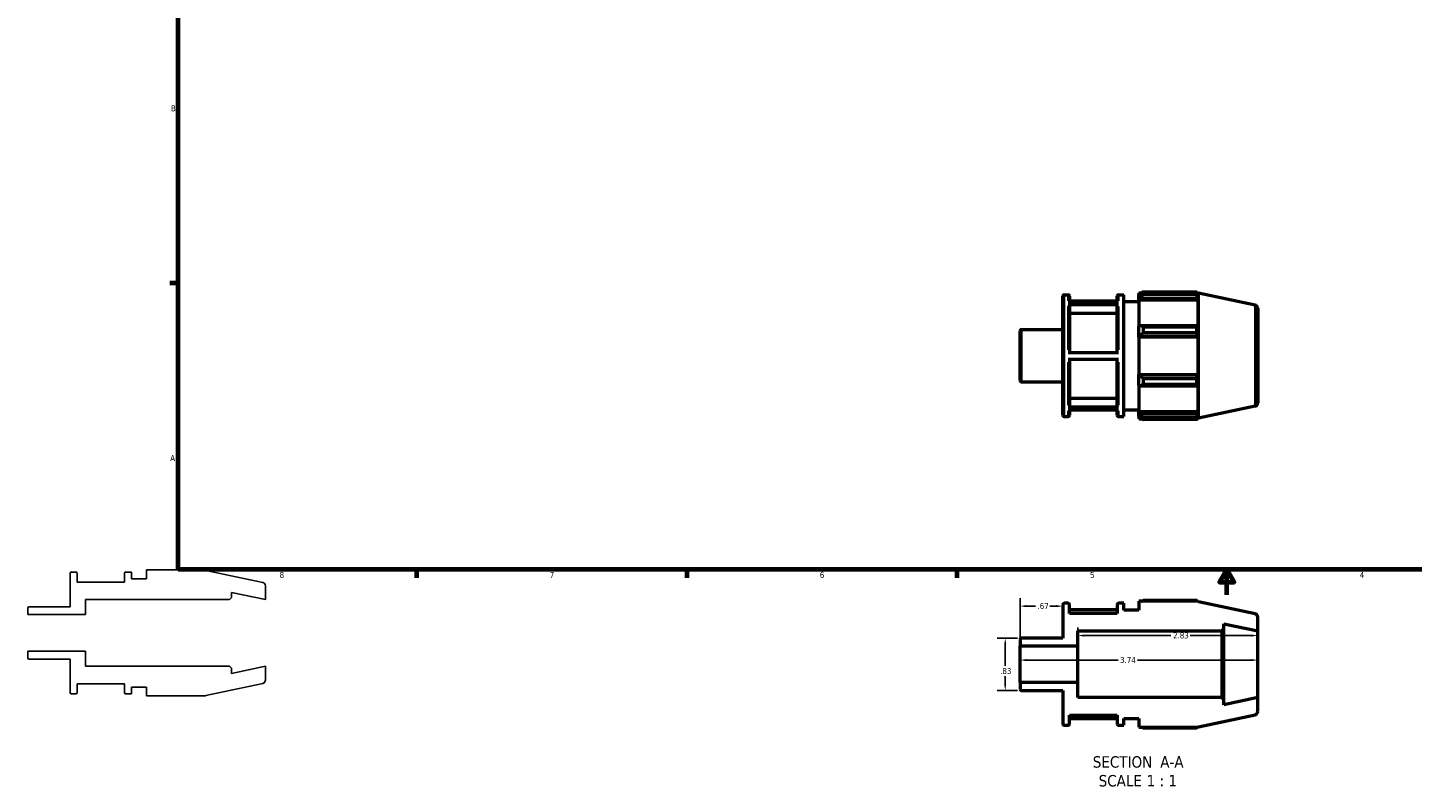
# Model space of a CAD drawing. Header units: inches. Extents: x -1.9 to 36.8, y -2.4 to 21.5.
# Tile 1 of 4: x -1.9 to 19.9, y -2.4 to 9.5. Entities that reach past the tile are written whole.
import ezdxf

# ---------------------------------------------------------------- set-up
doc = ezdxf.new("R2010")
doc.units = ezdxf.units.IN
doc.header["$MEASUREMENT"] = 0
for name, color, linetype, lineweight in [('Border (ANSI)', 7, 'Continuous', 70), ('Dimension (ANSI)', 7, 'Continuous', 25), ('Symbol (ANSI)', 7, 'Continuous', 25), ('Visible (ANSI)', 7, 'Continuous', 50), ('Visible Narrow (ANSI)', 7, 'Continuous', 35)]:
    doc.layers.add(name, color=color, linetype=linetype, lineweight=lineweight)
doc.styles.add('Label Text (ANSI)', font='tahoma.ttf')
doc.styles.add('Note Text (ANSI)', font='tahoma.ttf')
doc.dimstyles.new('Default (ANSI)', dxfattribs={"dimtxt": 0.094488, "dimasz": 0.098425, "dimexe": 0.125, "dimexo": 0.0625, "dimgap": 0.031496, "dimtad": 0, "dimtih": 1, "dimtoh": 1, "dimrnd": 1e-08, "dimzin": 4, "dimdsep": 46, "dimtxsty": 'Note Text (ANSI)', "dimcen": 0.09, "dimdle": 0.393701, "dimclrd": 256, "dimclre": 256, "dimclrt": 5, "dimadec": 0, "dimazin": 1, "dimtfac": 1, "dimtofl": 0, "dimtmove": 0, "dimatfit": 3, "dimfxl": 1, "dimtolj": 1, "dimtzin": 4, "dimlwd": -1, "dimlwe": -1, "dimarcsym": 0})

# ---------------------------------------------------------------- blocks, each defined once
blk = doc.blocks.new('Borders Default Border')
at = {"layer": 'Border (ANSI)'}
for p, q in [((0.5, 5.5), (0.366, 5.5)), ((4.25, 1), (4.25, 0.866)), ((8.5, 1), (8.5, 0.866)), ((12.75, 1), (12.75, 0.866))]:
    blk.add_line(p, q, dxfattribs=at)
at = {"layer": 'Border (ANSI)', "flags": 128}
for points in [[(0.5, 1), (0.5, 21), (33.5, 21), (33.5, 1), (0.5, 1)], [(17, 0.6), (17, 1), (16.885, 0.8), (17.115, 0.8), (17, 1)]]:
    blk.add_lwpolyline(points, dxfattribs=at)
at = {"layer": 'Border (ANSI)', "color": 5, "true_color": 0x0000ff, "char_height": 0.0945, "attachment_point": 7, "style": 'Note Text (ANSI)'}
for s, insert in [('B', (0.384, 8.203)), ('A', (0.373, 2.703)), ('8', (2.094, 0.863)), ('7', (6.346, 0.866)), ('6', (10.595, 0.864)), ('5', (14.847, 0.864)), ('4', (19.092, 0.866))]:
    blk.add_mtext(s, dxfattribs=dict(at, insert=insert))
blk = doc.blocks.new('*D7')
at = {"layer": 'Defpoints', "color": 0, "transparency": 16777216}
for p in [(14.417, 0.422), (14.417, 0.272), (13.747, -0.204)]:
    blk.add_point(p, dxfattribs=at)
at = {"layer": 'Dimension (ANSI)', "transparency": 16777216}
for p, q in [((13.747, -0.142), (13.747, 0.547)), ((13.845, 0.422), (13.988, 0.422)), ((14.318, 0.422), (14.216, 0.422))]:
    blk.add_line(p, q, dxfattribs=at)
for points in [[(13.845, 0.438), (13.845, 0.405), (13.747, 0.422)], [(14.318, 0.438), (14.318, 0.405), (14.417, 0.422)]]:
    blk.add_solid(points, dxfattribs=at)
at = {"layer": 'Dimension (ANSI)', "color": 5, "transparency": 16777216, "insert": (14.02, 0.471), "char_height": 0.0945, "attachment_point": 1, "style": 'Note Text (ANSI)'}
blk.add_mtext('\\A1;.67', dxfattribs=at)
blk = doc.blocks.new('*D8')
at = {"layer": 'Defpoints', "color": 0, "transparency": 16777216}
for p in [(14.657, -0.204), (17.487, -0.041), (17.487, -0.493)]:
    blk.add_point(p, dxfattribs=at)
at = {"layer": 'Dimension (ANSI)', "transparency": 16777216}
for p, q in [((14.657, -0.142), (14.657, 0.084)), ((14.755, -0.041), (16.121, -0.041)), ((17.388, -0.041), (16.422, -0.041))]:
    blk.add_line(p, q, dxfattribs=at)
for points in [[(14.755, -0.025), (14.755, -0.058), (14.657, -0.041)], [(17.388, -0.025), (17.388, -0.058), (17.487, -0.041)]]:
    blk.add_solid(points, dxfattribs=at)
at = {"layer": 'Dimension (ANSI)', "color": 5, "transparency": 16777216, "insert": (16.153, 0.008), "char_height": 0.0945, "attachment_point": 1, "style": 'Note Text (ANSI)'}
blk.add_mtext('\\A1;2.83', dxfattribs=at)
blk = doc.blocks.new('*D9')
at = {"layer": 'Defpoints', "color": 0, "transparency": 16777216}
for p in [(13.747, -0.427), (13.747, -0.493), (17.487, -0.493)]:
    blk.add_point(p, dxfattribs=at)
at = {"layer": 'Dimension (ANSI)', "transparency": 16777216}
for p, q in [((13.845, -0.427), (15.289, -0.427)), ((17.388, -0.427), (15.595, -0.427))]:
    blk.add_line(p, q, dxfattribs=at)
for points in [[(13.845, -0.411), (13.845, -0.444), (13.747, -0.427)], [(17.388, -0.411), (17.388, -0.444), (17.487, -0.427)]]:
    blk.add_solid(points, dxfattribs=at)
at = {"layer": 'Dimension (ANSI)', "color": 5, "transparency": 16777216, "insert": (15.32, -0.378), "char_height": 0.0945, "attachment_point": 1, "style": 'Note Text (ANSI)'}
blk.add_mtext('\\A1;3.74', dxfattribs=at)
blk = doc.blocks.new('*D11')
at = {"layer": 'Defpoints', "color": 0, "transparency": 16777216}
for p in [(13.768, -0.08), (13.513, -0.905), (13.768, -0.905)]:
    blk.add_point(p, dxfattribs=at)
at = {"layer": 'Dimension (ANSI)', "transparency": 16777216}
for p, q in [((13.705, -0.08), (13.388, -0.08)), ((13.513, -0.179), (13.513, -0.52)), ((13.513, -0.807), (13.513, -0.682)), ((13.705, -0.905), (13.388, -0.905))]:
    blk.add_line(p, q, dxfattribs=at)
for points in [[(13.497, -0.179), (13.529, -0.179), (13.513, -0.08)], [(13.497, -0.807), (13.529, -0.807), (13.513, -0.905)]]:
    blk.add_solid(points, dxfattribs=at)
at = {"layer": 'Dimension (ANSI)', "color": 5, "transparency": 16777216, "insert": (13.432, -0.551), "char_height": 0.0945, "attachment_point": 1, "style": 'Note Text (ANSI)'}
blk.add_mtext('\\A1;.83', dxfattribs=at)

msp = doc.modelspace()

# ---------------------------------------------------------------- linework, layer by layer
for p, q in [((-1.2, 0.938), (-1.2, 0.412)), ((-1.114, 0.958), (-1.179, 0.958)), ((-1.093, 0.799), (-1.093, 0.938)), ((-0.345, 0.938), (-0.345, 0.799)), ((-0.238, 0.958), (-0.324, 0.958)), ((-0.238, 0.852), (-0.238, 0.958)), ((0.933, 0.99), (0, 0.99)), ((0, 0.99), (0, 0.852)), ((0.935, 0.984), (0.933, 0.99)), ((1.829, 0.794), (0.935, 0.984)), ((-0.345, 0.799), (-1.093, 0.799)), ((0, 0.852), (-0.238, 0.852)), ((1.87, 0.524), (1.87, 0.743)), ((-0.96, 0.289), (-0.96, 0.524)), ((-0.96, 0.524), (1.304, 0.524)), ((1.304, 0.524), (1.336, 0.555)), ((1.336, 0.555), (1.336, 0.637)), ((1.336, 0.637), (1.87, 0.524)), ((-1.87, 0.392), (-1.87, 0.289)), ((-1.87, 0.289), (-0.96, 0.289)), ((-1.2, 0.412), (-1.849, 0.412)), ((-0.96, -0.289), (-1.87, -0.289)), ((-1.87, -0.289), (-1.87, -0.392)), ((-1.849, -0.412), (-1.2, -0.412)), ((-1.2, -0.412), (-1.2, -0.938)), ((-0.96, -0.524), (-0.96, -0.289)), ((1.304, -0.524), (-0.96, -0.524)), ((1.336, -0.555), (1.304, -0.524)), ((1.87, -0.524), (1.336, -0.637)), ((1.336, -0.637), (1.336, -0.555)), ((1.87, -0.743), (1.87, -0.524)), ((-1.093, -0.938), (-1.093, -0.799)), ((-1.093, -0.799), (-0.345, -0.799)), ((-0.345, -0.799), (-0.345, -0.938)), ((-0.238, -0.958), (-0.238, -0.852)), ((-0.238, -0.852), (0, -0.852)), ((0, -0.852), (0, -0.99)), ((0.935, -0.984), (1.829, -0.794)), ((-1.179, -0.958), (-1.114, -0.958)), ((-0.324, -0.958), (-0.238, -0.958)), ((0, -0.99), (0.933, -0.99)), ((0.933, -0.99), (0.935, -0.984))]:
    msp.add_line(p, q)
for centre, major_axis, end_param in [((-1.179, 0.938), (-0.0209, 0), 6.283185), ((-1.114, 0.938), (0, 0.0209), 6.283185), ((-0.324, 0.938), (-0.0209, 0), 6.283185), ((1.818, 0.743), (0, 0.0524), 6.073746), ((-1.849, 0.392), (-0.0209, 0), 6.283185), ((-1.849, -0.392), (0, -0.0209), 6.283185), ((1.818, -0.743), (0.0512, 0.0109), 6.073746), ((-1.179, -0.938), (0, -0.0209), 6.283185), ((-1.114, -0.938), (0.0209, 0), 6.283185), ((-0.324, -0.938), (0, -0.0209), 6.283185)]:
    msp.add_ellipse(centre, major_axis=major_axis, ratio=1, start_param=4.712389, end_param=end_param)
at = {"layer": 'Visible (ANSI)'}
for p, q in [((14.417, 3.422), (14.417, 5.297)), ((14.438, 5.318), (14.503, 5.318)), ((14.524, 5.297), (14.524, 5.213)), ((15.272, 5.213), (15.272, 5.297)), ((15.293, 5.318), (15.379, 5.318)), ((15.379, 3.401), (15.379, 5.318)), ((15.617, 5.35), (15.617, 5.315)), ((15.617, 5.35), (15.662, 5.35)), ((15.638, 5.335), (15.617, 5.315)), ((15.617, 5.248), (15.617, 5.315)), ((15.617, 5.248), (15.638, 5.267)), ((15.617, 5.238), (15.617, 5.248)), ((15.617, 5.238), (15.617, 4.822)), ((15.617, 5.238), (16.55, 5.238)), ((15.638, 5.267), (16.539, 5.267)), ((15.681, 5.362), (15.681, 5.323)), ((15.681, 5.362), (16.526, 5.362)), ((16.526, 5.323), (15.681, 5.323)), ((16.526, 5.323), (16.526, 5.362)), ((16.532, 5.35), (16.55, 5.35)), ((16.55, 5.304), (16.539, 5.335)), ((16.539, 5.267), (16.55, 5.238)), ((16.552, 5.344), (16.55, 5.35)), ((16.55, 5.304), (16.55, 5.35)), ((16.55, 4.817), (16.55, 5.238)), ((16.552, 3.376), (16.552, 5.344)), ((17.445, 5.154), (16.552, 5.344)), ((14.503, 5.213), (15.293, 5.213)), ((15.293, 5.159), (14.503, 5.159)), ((15.272, 5.217), (14.524, 5.217)), ((14.524, 5.141), (14.524, 4.408)), ((15.272, 5.021), (14.524, 5.021)), ((15.272, 4.408), (15.272, 5.141)), ((15.379, 5.212), (15.617, 5.212)), ((17.487, 5.103), (17.487, 3.617)), ((15.638, 4.832), (15.617, 4.822)), ((15.617, 4.661), (15.617, 4.822)), ((16.539, 4.832), (15.638, 4.832)), ((15.681, 4.813), (15.681, 4.72)), ((15.681, 4.813), (16.526, 4.813)), ((16.526, 4.72), (16.526, 4.813)), ((16.55, 4.817), (16.539, 4.832)), ((13.747, 3.968), (13.747, 4.751)), ((13.768, 4.772), (14.417, 4.772)), ((15.617, 4.661), (15.638, 4.667)), ((15.617, 4.658), (15.617, 4.661)), ((15.617, 4.658), (15.617, 4.062)), ((15.617, 4.658), (16.55, 4.658)), ((15.638, 4.667), (16.539, 4.667)), ((16.526, 4.72), (15.681, 4.72)), ((16.539, 4.667), (16.55, 4.658)), ((16.55, 4.062), (16.55, 4.658)), ((14.503, 4.408), (15.293, 4.408)), ((15.293, 4.301), (14.503, 4.301)), ((14.524, 4.301), (14.524, 3.573)), ((15.272, 3.573), (15.272, 4.301)), ((13.768, 3.947), (14.417, 3.947)), ((15.617, 4.059), (15.617, 4.062)), ((15.617, 4.062), (16.55, 4.062)), ((15.617, 3.897), (15.617, 4.059)), ((15.638, 4.052), (15.617, 4.059)), ((16.539, 4.052), (15.638, 4.052)), ((15.681, 3.999), (15.681, 3.906)), ((15.681, 3.999), (16.526, 3.999)), ((16.526, 3.906), (16.526, 3.999)), ((16.55, 4.062), (16.539, 4.052)), ((15.617, 3.897), (15.638, 3.888)), ((15.617, 3.897), (15.617, 3.481)), ((15.638, 3.888), (16.539, 3.888)), ((16.526, 3.906), (15.681, 3.906)), ((16.539, 3.888), (16.55, 3.902)), ((16.55, 3.481), (16.55, 3.902)), ((14.503, 3.555), (15.293, 3.555)), ((15.293, 3.502), (14.503, 3.502)), ((14.524, 3.693), (15.272, 3.693)), ((14.524, 3.502), (14.524, 3.422)), ((15.272, 3.422), (15.272, 3.502)), ((15.379, 3.508), (15.617, 3.508)), ((17.445, 3.565), (16.552, 3.376)), ((14.438, 3.401), (14.503, 3.401)), ((15.293, 3.401), (15.379, 3.401)), ((15.617, 3.472), (15.617, 3.481)), ((15.617, 3.481), (16.55, 3.481)), ((15.617, 3.405), (15.617, 3.472)), ((15.638, 3.453), (15.617, 3.472)), ((15.617, 3.405), (15.638, 3.385)), ((15.617, 3.405), (15.617, 3.369)), ((15.617, 3.369), (15.662, 3.369)), ((16.539, 3.453), (15.638, 3.453)), ((15.681, 3.396), (15.681, 3.358)), ((15.681, 3.396), (16.526, 3.396)), ((16.526, 3.358), (15.681, 3.358)), ((16.526, 3.358), (16.526, 3.396)), ((16.532, 3.369), (16.55, 3.369)), ((16.55, 3.481), (16.539, 3.453)), ((16.539, 3.385), (16.55, 3.415)), ((16.55, 3.369), (16.55, 3.415)), ((16.552, 3.376), (16.55, 3.369)), ((14.417, 0.445), (14.417, -0.08)), ((14.503, 0.466), (14.438, 0.466)), ((14.524, 0.306), (14.524, 0.445)), ((15.272, 0.445), (15.272, 0.306)), ((15.379, 0.466), (15.293, 0.466)), ((15.379, 0.359), (15.379, 0.466)), ((16.55, 0.498), (15.617, 0.498)), ((15.617, 0.498), (15.617, 0.359)), ((16.526, 0.509), (15.681, 0.509)), ((16.552, 0.491), (16.55, 0.498)), ((17.445, 0.301), (16.552, 0.491)), ((15.272, 0.365), (14.524, 0.365)), ((15.272, 0.306), (14.524, 0.306)), ((15.617, 0.359), (15.379, 0.359)), ((17.487, 0.031), (17.487, 0.25)), ((14.657, -0.204), (14.657, 0.031)), ((14.657, 0.031), (16.921, 0.031)), ((16.921, 0.031), (16.953, 0.062)), ((16.921, 0.031), (16.921, -1.016)), ((16.953, 0.062), (16.953, 0.144)), ((16.953, 0.144), (17.487, 0.031)), ((16.953, -1.048), (16.953, 0.062)), ((17.487, -1.016), (17.487, 0.031)), ((13.747, -0.101), (13.747, -0.204)), ((13.747, -0.204), (14.657, -0.204)), ((13.747, -0.782), (13.747, -0.204)), ((14.417, -0.08), (13.768, -0.08)), ((14.657, -0.782), (14.657, -0.204)), ((14.657, -0.782), (13.747, -0.782)), ((13.747, -0.782), (13.747, -0.884)), ((14.657, -1.016), (14.657, -0.782)), ((13.768, -0.905), (14.417, -0.905)), ((14.417, -0.905), (14.417, -1.43)), ((16.921, -1.016), (14.657, -1.016)), ((16.953, -1.048), (16.921, -1.016)), ((17.487, -1.016), (16.953, -1.13)), ((16.953, -1.13), (16.953, -1.048)), ((17.487, -1.236), (17.487, -1.016)), ((14.524, -1.43), (14.524, -1.292)), ((14.524, -1.292), (15.272, -1.292)), ((15.272, -1.292), (15.272, -1.43)), ((16.552, -1.477), (17.445, -1.287)), ((14.438, -1.451), (14.503, -1.451)), ((14.524, -1.346), (15.272, -1.346)), ((15.293, -1.451), (15.379, -1.451)), ((15.379, -1.451), (15.379, -1.345)), ((15.379, -1.345), (15.617, -1.345)), ((15.617, -1.345), (15.617, -1.483)), ((15.617, -1.483), (16.55, -1.483)), ((15.681, -1.495), (16.526, -1.495)), ((16.55, -1.483), (16.552, -1.477))]:
    msp.add_line(p, q, dxfattribs=at)
for centre, radius, start, end in [((14.438, 5.297), 0.0209, 90, 180), ((14.503, 5.297), 0.0209, 0, 90), ((15.293, 5.297), 0.0209, 90, 180), ((17.434, 5.103), 0.0524, 0, 78), ((13.768, 4.751), 0.0209, 90, 180), ((13.768, 3.968), 0.0209, 180, 270), ((17.434, 3.617), 0.0524, 282, 0), ((14.438, 3.422), 0.0209, 180, 270), ((14.503, 3.422), 0.0209, 270, 0), ((15.293, 3.422), 0.0209, 180, 270), ((14.438, 0.445), 0.0209, 90, 180), ((14.503, 0.445), 0.0209, 0, 90), ((15.293, 0.445), 0.0209, 90, 180), ((17.434, 0.25), 0.0524, 0, 78), ((13.768, -0.101), 0.0209, 90, 180), ((13.768, -0.884), 0.0209, 180, 270), ((17.434, -1.236), 0.0524, 282, 0), ((14.438, -1.43), 0.0209, 180, 270), ((14.503, -1.43), 0.0209, 270, 0), ((15.293, -1.43), 0.0209, 180, 270)]:
    msp.add_arc(centre, radius, start, end, dxfattribs=at)
for points, weights in [([(15.681, 5.362), (15.659, 5.348), (15.638, 5.335)], [1.01526984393, 1.01088683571, 1.00570109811]), ([(15.638, 5.267), (15.659, 5.294), (15.681, 5.323)], [1.00570109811, 1.01088683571, 1.01526984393]), ([(16.526, 5.362), (16.533, 5.348), (16.539, 5.335)], [1, 1.00080579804, 1.00079460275]), ([(16.539, 5.267), (16.533, 5.294), (16.526, 5.323)], [1.00079460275, 1.00080579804, 1]), ([(15.681, 4.813), (15.659, 4.823), (15.638, 4.832)], [1.01526984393, 1.01088683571, 1.00570109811]), ([(16.526, 4.813), (16.533, 4.823), (16.539, 4.832)], [1, 1.00080579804, 1.00079460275]), ([(15.638, 4.667), (15.659, 4.693), (15.681, 4.72)], [1.00570109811, 1.01088683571, 1.01526984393]), ([(16.539, 4.667), (16.533, 4.693), (16.526, 4.72)], [1.00079460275, 1.00080579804, 1]), ([(15.681, 3.999), (15.659, 4.026), (15.638, 4.052)], [1.01526984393, 1.01088683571, 1.00570109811]), ([(16.526, 3.999), (16.533, 4.026), (16.539, 4.052)], [1, 1.00080579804, 1.00079460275]), ([(15.638, 3.888), (15.659, 3.897), (15.681, 3.906)], [1.00570109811, 1.01088683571, 1.01526984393]), ([(16.539, 3.888), (16.533, 3.897), (16.526, 3.906)], [1.00079460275, 1.00080579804, 1]), ([(15.681, 3.396), (15.659, 3.425), (15.638, 3.453)], [1.01526984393, 1.01088683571, 1.00570109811]), ([(15.638, 3.385), (15.659, 3.371), (15.681, 3.358)], [1.00570109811, 1.01088683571, 1.01526984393]), ([(16.526, 3.396), (16.533, 3.425), (16.539, 3.453)], [1, 1.00080579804, 1.00079460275]), ([(16.539, 3.385), (16.533, 3.371), (16.526, 3.358)], [1.00079460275, 1.00080579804, 1]), ([(15.662, 0.498), (15.671, 0.503), (15.681, 0.509)], [1.01137968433, 1.01339797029, 1.01526984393]), ([(16.532, 0.498), (16.529, 0.503), (16.526, 0.509)], [1.00053811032, 1.00034312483, 1]), ([(15.681, -1.495), (15.671, -1.489), (15.662, -1.483)], [1.01526984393, 1.01339797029, 1.01137968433]), ([(16.526, -1.495), (16.529, -1.489), (16.532, -1.483)], [1, 1.00034312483, 1.00053811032])]:
    msp.add_rational_spline(points, weights, degree=2, dxfattribs=at)
for points, knots in [([(14.503, 5.159), (14.505, 5.159), (14.508, 5.159), (14.513, 5.157), (14.516, 5.155), (14.519, 5.152), (14.521, 5.15), (14.523, 5.146), (14.524, 5.143), (14.524, 5.141)], [0, 0, 0, 0, 0.019685, 0.019685, 0.03938863, 0.03938863, 0.05911536, 0.05911536, 0.0788621, 0.0788621, 0.0788621, 0.0788621]), ([(15.272, 5.141), (15.272, 5.143), (15.272, 5.146), (15.274, 5.15), (15.276, 5.152), (15.28, 5.155), (15.282, 5.157), (15.287, 5.159), (15.29, 5.159), (15.293, 5.159)], [0.2365921, 0.2365921, 0.2365921, 0.2365921, 0.25633884, 0.25633884, 0.27606556, 0.27606556, 0.2957692, 0.2957692, 0.3154542, 0.3154542, 0.3154542, 0.3154542]), ([(14.524, 3.573), (14.524, 3.571), (14.523, 3.568), (14.521, 3.564), (14.519, 3.562), (14.516, 3.559), (14.513, 3.557), (14.508, 3.555), (14.505, 3.555), (14.503, 3.555)], [0.23651942, 0.23651942, 0.23651942, 0.23651942, 0.25625041, 0.25625041, 0.2759677, 0.2759677, 0.29566918, 0.29566918, 0.3153579, 0.3153579, 0.3153579, 0.3153579]), ([(15.293, 3.555), (15.29, 3.555), (15.287, 3.555), (15.282, 3.557), (15.28, 3.559), (15.276, 3.562), (15.274, 3.564), (15.272, 3.568), (15.272, 3.571), (15.272, 3.573)], [0, 0, 0, 0, 0.01968872, 0.01968872, 0.0393902, 0.0393902, 0.05910749, 0.05910749, 0.07883848, 0.07883848, 0.07883848, 0.07883848])]:
    msp.add_open_spline(points, degree=3, knots=knots, dxfattribs=at)
at = {"layer": 'Visible Narrow (ANSI)'}
for p, q in [((14.438, 5.306), (14.438, 3.413)), ((14.503, 5.223), (14.503, 5.318)), ((15.293, 5.318), (15.293, 5.223)), ((14.503, 4.453), (14.503, 5.134)), ((15.293, 5.134), (15.293, 4.453)), ((17.445, 3.575), (17.445, 5.144)), ((13.768, 4.767), (13.768, 3.952)), ((14.503, 3.58), (14.503, 4.257)), ((15.293, 4.257), (15.293, 3.58)), ((14.503, 3.402), (14.503, 3.492)), ((15.293, 3.492), (15.293, 3.402))]:
    msp.add_line(p, q, dxfattribs=at)

# ---------------------------------------------------------------- block references
msp.add_blockref('Borders Default Border', (0, 0))

# ---------------------------------------------------------------- texts
at = {"layer": 'Symbol (ANSI)', "char_height": 0.18, "attachment_point": 7, "style": 'Label Text (ANSI)'}
for s, insert in [('SECTION', (14.891, -2.122)), (' A-A', (15.885, -2.118)), ('SCALE', (14.983, -2.418)), (' 1 : 1', (15.671, -2.414))]:
    msp.add_mtext(s, dxfattribs=dict(at, insert=insert))

# ---------------------------------------------------------------- dimensions: what is measured, and where the dimension line sits
at = {"layer": 'Dimension (ANSI)'}
for base, p1, p2, angle, override, picture, middle in [((14.417, 0.422), (13.747, -0.204), (14.417, 0.272), 180, {"dimgap": 0.031496, "dimtih": 0, "dimtoh": 0, "dimdec": 2, "dimse2": 1, "dimtol": 0, "dimlim": 0, "dimtp": 0, "dimtm": 0, "dimtdec": 2, "dimatfit": 1}, '*D7', (14.102, 0.422)), ((17.487, -0.041), (14.657, -0.204), (17.487, -0.493), 180, {"dimgap": 0.031496, "dimtih": 0, "dimtoh": 0, "dimdec": 2, "dimse2": 1, "dimtol": 0, "dimlim": 0, "dimtp": 0, "dimtm": 0, "dimtdec": 2, "dimatfit": 1}, '*D8', (16.272, -0.041)), ((13.512974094, -0.905314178), (13.767796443, -0.080314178), (13.767796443, -0.905314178), 90, {"dimgap": 0.031496, "dimdec": 2, "dimtol": 0, "dimlim": 0, "dimtp": 0, "dimtm": 0, "dimtdec": 2, "dimatfit": 1}, '*D11', (13.512974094, -0.600806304)), ((13.747, -0.427), (17.487, -0.493), (13.747, -0.493), 180, {"dimgap": 0.031496, "dimtih": 0, "dimtoh": 0, "dimdec": 2, "dimse1": 1, "dimse2": 1, "dimtol": 0, "dimlim": 0, "dimtp": 0, "dimtm": 0, "dimtdec": 2, "dimatfit": 1}, '*D9', (15.442, -0.427))]:
    dim = msp.add_linear_dim(base=base, p1=p1, p2=p2, angle=angle, dimstyle='Default (ANSI)', override=override, dxfattribs=at)
    dim.commit()
    dim.dimension.update_dxf_attribs({"geometry": picture, "text_midpoint": middle, "dimtype": 160})

doc.saveas('drawing.dxf')
